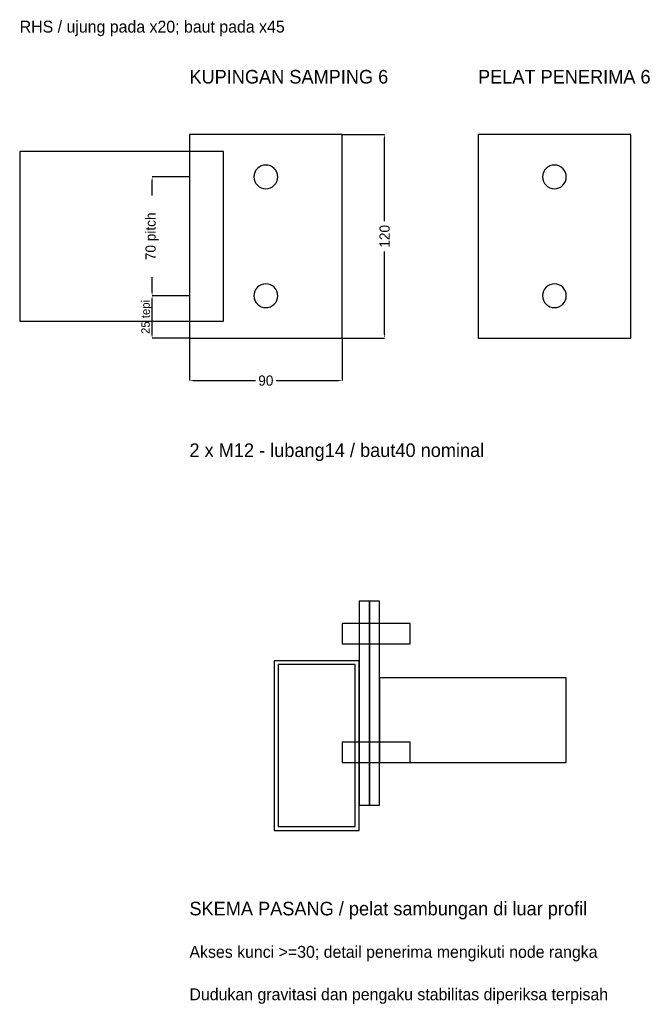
# Model space of a CAD drawing. Header units: millimetres. Extents: x -100 to 266, y -392 to 188.
import ezdxf

# ---------------------------------------------------------------- set-up
doc = ezdxf.new("R2010")
doc.units = ezdxf.units.MM
for name, color, linetype in [('balok', 7, 'Continuous'), ('context', 7, 'Continuous'), ('detail', 7, 'Continuous')]:
    doc.layers.add(name, color=color, linetype=linetype)
doc.dimstyles.get("Standard").update_dxf_attribs({"dimtxt": 2.5, "dimasz": 2.5, "dimexe": 1.25, "dimexo": 0.625, "dimtad": 1, "dimcen": 2.5, "dimazin": 3, "dimtfac": 1, "dimtmove": 0, "dimatfit": 3})

# ---------------------------------------------------------------- blocks, each defined once
blk = doc.blocks.new('_CLOSEDFILLED')
at = {"color": 0, "linetype": 'BYBLOCK'}
blk.add_solid([(-1, 0.16), (0, 0), (-1, -0.16)], dxfattribs=at)
blk = doc.blocks.new('*D1')
for p, q in [((0, 0), (0, -25)), ((90, 0), (90, -25)), ((2.1, -25), (39, -25)), ((51, -25), (87.9, -25))]:
    blk.add_line(p, q)
at = {"layer": 'Defpoints'}
for p in [(0, 0), (90, 0), (0, -25)]:
    blk.add_point(p, dxfattribs=at)
at = {"xscale": 2.0999999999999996, "yscale": 2.0999999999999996, "rotation": 180}
blk.add_blockref('_CLOSEDFILLED', (0, -25), dxfattribs=at)
at = {"xscale": 2.0999999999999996, "yscale": 2.0999999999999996}
blk.add_blockref('_CLOSEDFILLED', (90, -25), dxfattribs=at)
at = {"insert": (45, -25), "char_height": 6, "attachment_point": 5}
blk.add_mtext('90', dxfattribs=at)
blk = doc.blocks.new('*D2')
for p, q in [((90, 120), (115, 120)), ((115, 69), (115, 117.9)), ((115, 2.1), (115, 51)), ((90, 0), (115, 0))]:
    blk.add_line(p, q)
at = {"layer": 'Defpoints'}
for p in [(90, 120), (90, 0), (115, 0)]:
    blk.add_point(p, dxfattribs=at)
at = {"xscale": 2.0999999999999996, "yscale": 2.0999999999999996}
for p, rotation in [((115, 120), 90), ((115, 0), 270)]:
    blk.add_blockref('_CLOSEDFILLED', p, dxfattribs=dict(at, rotation=rotation))
at = {"insert": (115, 60), "char_height": 6, "attachment_point": 5, "rotation": 90}
blk.add_mtext('120', dxfattribs=at)
blk = doc.blocks.new('*D3')
for p, q in [((0, 95), (-22, 95)), ((-22, 84), (-22, 92.9)), ((-22, 27.1), (-22, 36)), ((0, 25), (-22, 25))]:
    blk.add_line(p, q)
at = {"layer": 'Defpoints'}
for p in [(0, 95), (-22, 25), (0, 25)]:
    blk.add_point(p, dxfattribs=at)
at = {"xscale": 2.0999999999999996, "yscale": 2.0999999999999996}
for p, rotation in [((-22, 95), 90), ((-22, 25), 270)]:
    blk.add_blockref('_CLOSEDFILLED', p, dxfattribs=dict(at, rotation=rotation))
at = {"insert": (-22, 60), "char_height": 6, "attachment_point": 5, "rotation": 90}
blk.add_mtext('70 pitch', dxfattribs=at)
blk = doc.blocks.new('*D4')
for p, q in [((0, 25), (-22, 25)), ((-22, 1.75), (-22, 23.25)), ((0, 0), (-22, 0))]:
    blk.add_line(p, q)
at = {"layer": 'Defpoints'}
for p in [(0, 25), (-22, 0), (0, 0)]:
    blk.add_point(p, dxfattribs=at)
at = {"xscale": 1.75, "yscale": 1.75}
for p, rotation in [((-22, 25), 90), ((-22, 0), 270)]:
    blk.add_blockref('_CLOSEDFILLED', p, dxfattribs=dict(at, rotation=rotation))
at = {"insert": (-25.125, 12.5), "char_height": 5, "attachment_point": 5, "rotation": 90}
blk.add_mtext('25 tepi', dxfattribs=at)

msp = doc.modelspace()

# ---------------------------------------------------------------- linework, layer by layer
at = {"layer": 'balok'}
for p, q in [((100, -190), (50, -190)), ((50, -190), (50, -290)), ((100, -290), (100, -190)), ((222, -200), (112, -200)), ((112, -200), (112, -250)), ((222, -250), (222, -200)), ((112, -250), (222, -250)), ((50, -290), (100, -290))]:
    msp.add_line(p, q, dxfattribs=at)
at = {"layer": 'context'}
for p, q in [((260, 120), (170, 120)), ((170, 120), (170, 0)), ((260, 0), (260, 120)), ((20, 110), (-100, 110)), ((-100, 110), (-100, 10)), ((20, 10), (20, 110)), ((-100, 10), (20, 10)), ((170, 0), (260, 0)), ((112, -155), (106, -155)), ((106, -155), (106, -275)), ((112, -275), (112, -155)), ((97.7, -192.3), (52.3, -192.3)), ((52.3, -192.3), (52.3, -287.7)), ((97.7, -287.7), (97.7, -192.3)), ((106, -275), (112, -275)), ((52.3, -287.7), (97.7, -287.7))]:
    msp.add_line(p, q, dxfattribs=at)
at = {"layer": 'detail'}
for p, q in [((90, 120), (0, 120)), ((0, 120), (0, 0)), ((90, 0), (90, 120)), ((39.18, 98.889), (38.533, 97.679)), ((40.05, 99.95), (39.18, 98.889)), ((41.111, 100.82), (40.05, 99.95)), ((42.321, 101.467), (41.111, 100.82)), ((43.634, 101.865), (42.321, 101.467)), ((45, 102), (43.634, 101.865)), ((46.366, 101.865), (45, 102)), ((47.679, 101.467), (46.366, 101.865)), ((48.889, 100.82), (47.679, 101.467)), ((49.95, 99.95), (48.889, 100.82)), ((50.82, 98.889), (49.95, 99.95)), ((51.467, 97.679), (50.82, 98.889)), ((209.18, 98.889), (208.533, 97.679)), ((210.05, 99.95), (209.18, 98.889)), ((211.111, 100.82), (210.05, 99.95)), ((212.321, 101.467), (211.111, 100.82)), ((213.634, 101.865), (212.321, 101.467)), ((215, 102), (213.634, 101.865)), ((216.366, 101.865), (215, 102)), ((217.679, 101.467), (216.366, 101.865)), ((218.889, 100.82), (217.679, 101.467)), ((219.95, 99.95), (218.889, 100.82)), ((220.82, 98.889), (219.95, 99.95)), ((221.467, 97.679), (220.82, 98.889)), ((38.135, 96.366), (38, 95)), ((38, 95), (38.135, 93.634)), ((38.533, 97.679), (38.135, 96.366)), ((38.135, 93.634), (38.533, 92.321)), ((51.865, 96.366), (51.467, 97.679)), ((51.467, 92.321), (51.865, 93.634)), ((52, 95), (51.865, 96.366)), ((51.865, 93.634), (52, 95)), ((208.135, 96.366), (208, 95)), ((208, 95), (208.135, 93.634)), ((208.533, 97.679), (208.135, 96.366)), ((208.135, 93.634), (208.533, 92.321)), ((221.865, 96.366), (221.467, 97.679)), ((221.467, 92.321), (221.865, 93.634)), ((222, 95), (221.865, 96.366)), ((221.865, 93.634), (222, 95)), ((38.533, 92.321), (39.18, 91.111)), ((39.18, 91.111), (40.05, 90.05)), ((40.05, 90.05), (41.111, 89.18)), ((41.111, 89.18), (42.321, 88.533)), ((42.321, 88.533), (43.634, 88.135)), ((43.634, 88.135), (45, 88)), ((45, 88), (46.366, 88.135)), ((46.366, 88.135), (47.679, 88.533)), ((47.679, 88.533), (48.889, 89.18)), ((48.889, 89.18), (49.95, 90.05)), ((49.95, 90.05), (50.82, 91.111)), ((50.82, 91.111), (51.467, 92.321)), ((208.533, 92.321), (209.18, 91.111)), ((209.18, 91.111), (210.05, 90.05)), ((210.05, 90.05), (211.111, 89.18)), ((211.111, 89.18), (212.321, 88.533)), ((212.321, 88.533), (213.634, 88.135)), ((213.634, 88.135), (215, 88)), ((215, 88), (216.366, 88.135)), ((216.366, 88.135), (217.679, 88.533)), ((217.679, 88.533), (218.889, 89.18)), ((218.889, 89.18), (219.95, 90.05)), ((219.95, 90.05), (220.82, 91.111)), ((220.82, 91.111), (221.467, 92.321)), ((40.05, 29.95), (39.18, 28.889)), ((41.111, 30.82), (40.05, 29.95)), ((42.321, 31.467), (41.111, 30.82)), ((43.634, 31.865), (42.321, 31.467)), ((45, 32), (43.634, 31.865)), ((46.366, 31.865), (45, 32)), ((47.679, 31.467), (46.366, 31.865)), ((48.889, 30.82), (47.679, 31.467)), ((49.95, 29.95), (48.889, 30.82)), ((50.82, 28.889), (49.95, 29.95)), ((210.05, 29.95), (209.18, 28.889)), ((211.111, 30.82), (210.05, 29.95)), ((212.321, 31.467), (211.111, 30.82)), ((213.634, 31.865), (212.321, 31.467)), ((215, 32), (213.634, 31.865)), ((216.366, 31.865), (215, 32)), ((217.679, 31.467), (216.366, 31.865)), ((218.889, 30.82), (217.679, 31.467)), ((219.95, 29.95), (218.889, 30.82)), ((220.82, 28.889), (219.95, 29.95)), ((38.135, 26.366), (38, 25)), ((38, 25), (38.135, 23.634)), ((38.533, 27.679), (38.135, 26.366)), ((38.135, 23.634), (38.533, 22.321)), ((39.18, 28.889), (38.533, 27.679)), ((51.467, 27.679), (50.82, 28.889)), ((51.865, 26.366), (51.467, 27.679)), ((51.467, 22.321), (51.865, 23.634)), ((52, 25), (51.865, 26.366)), ((51.865, 23.634), (52, 25)), ((208.135, 26.366), (208, 25)), ((208, 25), (208.135, 23.634)), ((208.533, 27.679), (208.135, 26.366)), ((208.135, 23.634), (208.533, 22.321)), ((209.18, 28.889), (208.533, 27.679)), ((221.467, 27.679), (220.82, 28.889)), ((221.865, 26.366), (221.467, 27.679)), ((221.467, 22.321), (221.865, 23.634)), ((222, 25), (221.865, 26.366)), ((221.865, 23.634), (222, 25)), ((38.533, 22.321), (39.18, 21.111)), ((39.18, 21.111), (40.05, 20.05)), ((40.05, 20.05), (41.111, 19.18)), ((41.111, 19.18), (42.321, 18.533)), ((42.321, 18.533), (43.634, 18.135)), ((43.634, 18.135), (45, 18)), ((45, 18), (46.366, 18.135)), ((46.366, 18.135), (47.679, 18.533)), ((47.679, 18.533), (48.889, 19.18)), ((48.889, 19.18), (49.95, 20.05)), ((49.95, 20.05), (50.82, 21.111)), ((50.82, 21.111), (51.467, 22.321)), ((208.533, 22.321), (209.18, 21.111)), ((209.18, 21.111), (210.05, 20.05)), ((210.05, 20.05), (211.111, 19.18)), ((211.111, 19.18), (212.321, 18.533)), ((212.321, 18.533), (213.634, 18.135)), ((213.634, 18.135), (215, 18)), ((215, 18), (216.366, 18.135)), ((216.366, 18.135), (217.679, 18.533)), ((217.679, 18.533), (218.889, 19.18)), ((218.889, 19.18), (219.95, 20.05)), ((219.95, 20.05), (220.82, 21.111)), ((220.82, 21.111), (221.467, 22.321)), ((0, 0), (90, 0)), ((106, -155), (100, -155)), ((100, -155), (100, -275)), ((106, -275), (106, -155)), ((130, -168), (90, -168)), ((90, -168), (90, -180)), ((130, -180), (130, -168)), ((90, -180), (130, -180)), ((130, -238), (90, -238)), ((90, -238), (90, -250)), ((130, -250), (130, -238)), ((90, -250), (130, -250)), ((100, -275), (106, -275))]:
    msp.add_line(p, q, dxfattribs=at)

# ---------------------------------------------------------------- texts
for s, height, p in [('RHS / ujung pada x20; baut pada x45', 7, (-100, 180)), ('KUPINGAN SAMPING 6', 8, (0, 150)), ('PELAT PENERIMA 6', 8, (170, 150)), ('2 x M12 - lubang14 / baut40 nominal', 8, (0, -70)), ('SKEMA PASANG / pelat sambungan di luar profil', 8, (0, -340)), ('Akses kunci >=30; detail penerima mengikuti node rangka', 7, (0, -365)), ('Dudukan gravitasi dan pengaku stabilitas diperiksa terpisah', 7, (0, -390))]:
    msp.add_text(s, height=height).set_placement(p)

# ---------------------------------------------------------------- dimensions: what is measured, and where the dimension line sits
for base, p1, p2, text, override, picture, middle in [((115, 0), (90, 0), (90, 120), '120', {"dimtxt": 6, "dimasz": 2.1}, '*D2', (115, 60)), ((-22, 25), (0, 25), (0, 95), '70 pitch', {"dimtxt": 6, "dimasz": 2.1}, '*D3', (-22, 60)), ((-22, 0), (0, 0), (0, 25), '25 tepi', {"dimtxt": 5, "dimasz": 1.75}, '*D4', (-25.125, 12.5))]:
    dim = msp.add_linear_dim(base=base, p1=p1, p2=p2, angle=90, text=text, dimstyle='Standard', override=override)
    dim.commit()
    dim.dimension.update_dxf_attribs({"geometry": picture, "text_midpoint": middle})
dim = msp.add_linear_dim(base=(0, -25), p1=(0, 0), p2=(90, 0), text='90', dimstyle='Standard', override={"dimtxt": 6, "dimasz": 2.1})
dim.commit()
dim.dimension.update_dxf_attribs({"geometry": '*D1', "text_midpoint": (45, -25)})

doc.saveas('drawing.dxf')
